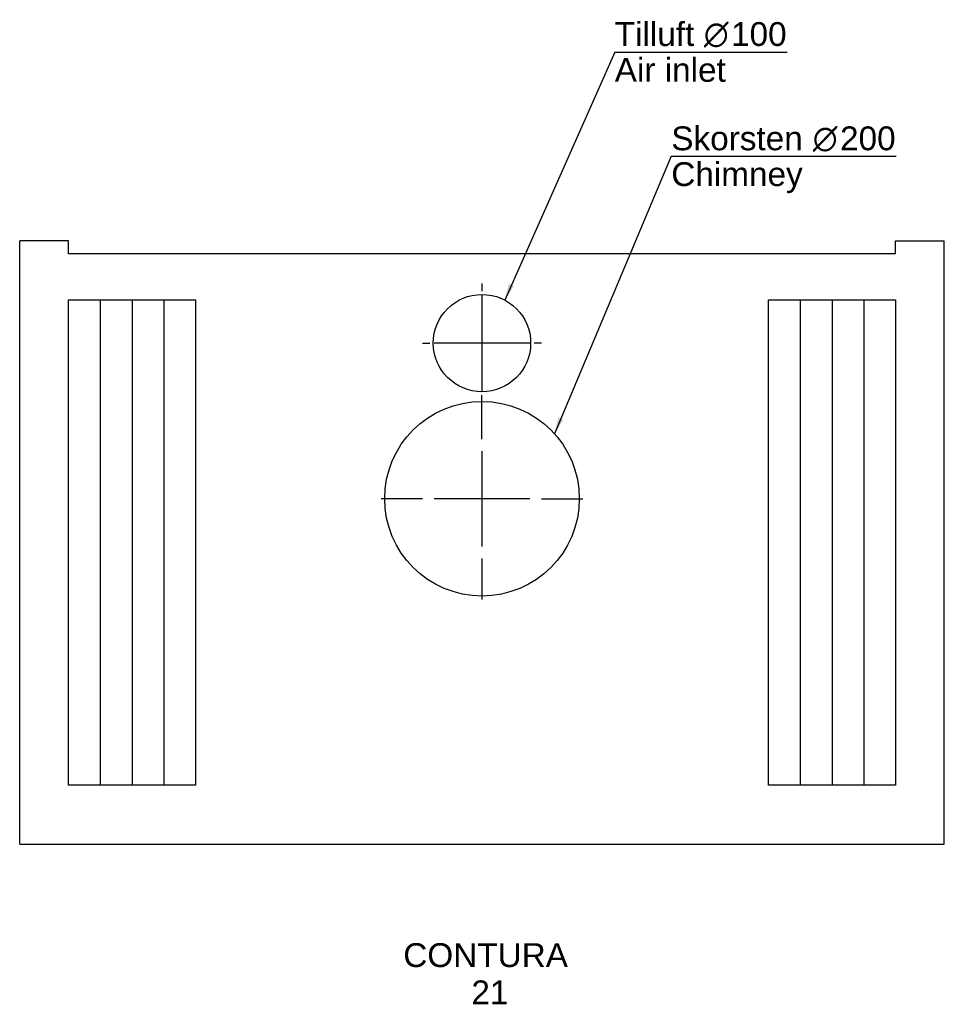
# Model space of a CAD drawing. Header units: millimetres. Extents: x 255 to 1205, y 556 to 1569.
import ezdxf
from ezdxf.enums import TextEntityAlignment as Align
from ezdxf.lldxf.tags import DXFTag

# ---------------------------------------------------------------- set-up
doc = ezdxf.new("R2010")
doc.units = ezdxf.units.MM
doc.layers.add('2', color=7, linetype='Continuous')
doc.layers.add('Default', color=7, linetype='Continuous')
doc.styles.add('SEACAD_arial_ttf', font='arial.ttf')
doc.styles.add('SEACAD_semeca1_ttf', font='semeca1.ttf')
tags = doc.linetypes.add('CENTER2', pattern=[28.575, 19.05, -3.175, 3.175, -3.175]).pattern_tags.tags
tags[10:11] = [DXFTag(74, 4), DXFTag(75, 0), DXFTag(340, '0'), DXFTag(46, 0.0), DXFTag(50, 0.0), DXFTag(44, 0.0), DXFTag(45, 0.0)]
tags[8:9] = [DXFTag(74, 4), DXFTag(75, 0), DXFTag(340, '0'), DXFTag(46, 0.0), DXFTag(50, 0.0), DXFTag(44, 0.0), DXFTag(45, 0.0)]
tags[6:7] = [DXFTag(74, 4), DXFTag(75, 0), DXFTag(340, '0'), DXFTag(46, 0.0), DXFTag(50, 0.0), DXFTag(44, 0.0), DXFTag(45, 0.0)]
tags[4:5] = [DXFTag(74, 4), DXFTag(75, 0), DXFTag(340, '0'), DXFTag(46, 0.0), DXFTag(50, 0.0), DXFTag(44, 0.0), DXFTag(45, 0.0)]

# ---------------------------------------------------------------- blocks, each defined once
blk = doc.blocks.new('SEANNOT_GROUP')
at = {"layer": 'Default', "linetype": 'Continuous'}
blk.add_hatch(color=1, dxfattribs=at).paths.add_polyline_path([(808.1, 1159.8), (804.1, 1142.9), (813.4, 1157.6)])
at = {"layer": 'Default', "color": 1, "linetype": 'Continuous'}
blk.add_line((924.1, 1428.3), (1155, 1428.3), dxfattribs=at)
blk.add_lwpolyline([(924.1, 1428.3), (804.1, 1142.9)], dxfattribs=at)
for s, style, p in [('Skorsten ', 'SEACAD_arial_ttf', (924.1, 1458.9)), ('O', 'SEACAD_semeca1_ttf', (1069.5, 1458.9)), ('200', 'SEACAD_arial_ttf', (1097.5, 1458.9)), ('Chimney', 'SEACAD_arial_ttf', (924.1, 1422.1))]:
    blk.add_text(s, height=24.5, dxfattribs=dict(at, style=style)).set_placement(p, align=Align.TOP_LEFT)
blk = doc.blocks.new('SEANNOT_GROUP1')
at = {"layer": 'Default', "linetype": 'Continuous'}
blk.add_hatch(color=1, dxfattribs=at).paths.add_polyline_path([(757.3, 1297.2), (753, 1280.4), (762.5, 1294.9)])
at = {"layer": 'Default', "color": 1, "linetype": 'Continuous'}
blk.add_line((866, 1535.4), (1043.1, 1535.4), dxfattribs=at)
blk.add_lwpolyline([(866, 1535.4), (753, 1280.4)], dxfattribs=at)
for s, style, p in [('Tilluft ', 'SEACAD_arial_ttf', (866, 1566.1)), ('O', 'SEACAD_semeca1_ttf', (957.6, 1566.1)), ('100', 'SEACAD_arial_ttf', (985.5, 1566.1)), ('Air inlet', 'SEACAD_arial_ttf', (866, 1529.3))]:
    blk.add_text(s, height=24.5, dxfattribs=dict(at, style=style)).set_placement(p, align=Align.TOP_LEFT)
blk = doc.blocks.new('SEANNOT_GROUP2')
at = {"layer": 'Default', "color": 136, "linetype": 'CENTER2'}
for p, q in [((729.6, 1137.4), (729.6, 1179.7)), ((729.6, 1125.2), (729.6, 1027.2)), ((668.4, 1076.2), (626.1, 1076.2)), ((778.6, 1076.2), (680.6, 1076.2)), ((790.9, 1076.2), (833.1, 1076.2)), ((729.6, 1014.9), (729.6, 972.7))]:
    blk.add_line(p, q, dxfattribs=at)
blk = doc.blocks.new('SEANNOT_GROUP3')
at = {"layer": 'Default', "color": 136, "linetype": 'CENTER2'}
for p, q in [((729.6, 1297.4), (729.6, 1289.7)), ((729.6, 1285.2), (729.6, 1187.2)), ((668.4, 1236.2), (676.1, 1236.2)), ((778.6, 1236.2), (680.6, 1236.2)), ((790.9, 1236.2), (783.1, 1236.2)), ((729.6, 1174.9), (729.6, 1182.7))]:
    blk.add_line(p, q, dxfattribs=at)
blk = doc.blocks.new('SE1')
at = {"layer": '2', "color": 7, "linetype": 'Continuous'}
for p, q in [((304.6, 1280.7), (435.3, 1280.7)), ((304.6, 781.7), (304.6, 1280.7)), ((435.3, 1280.7), (435.3, 781.7)), ((435.3, 781.7), (304.6, 781.7))]:
    blk.add_line(p, q, dxfattribs=at)
blk = doc.blocks.new('SE2')
at = {"layer": '2', "color": 7, "linetype": 'Continuous'}
for p, q in [((1023.9, 1280.7), (1154.6, 1280.7)), ((1023.9, 781.7), (1023.9, 1280.7)), ((1154.6, 1280.7), (1154.6, 781.7)), ((1154.6, 781.7), (1023.9, 781.7))]:
    blk.add_line(p, q, dxfattribs=at)

msp = doc.modelspace()

# ---------------------------------------------------------------- linework, layer by layer
at = {"layer": '2', "color": 7, "linetype": 'Continuous'}
for p, q in [((254.6, 721.2), (254.6, 1341.2)), ((304.6, 1327.8), (304.6, 1341.2)), ((1154.6, 1327.8), (1154.6, 1341.2)), ((1204.6, 721.2), (1204.6, 1341.2)), ((1154.6, 1327.8), (304.6, 1327.8)), ((337.3, 1280.7), (337.3, 781.7)), ((370, 1280.7), (370, 781.7)), ((402.6, 1280.7), (402.6, 781.7)), ((1056.6, 1280.7), (1056.6, 781.7)), ((1089.3, 1280.7), (1089.3, 781.7)), ((1121.9, 1280.7), (1121.9, 781.7)), ((254.6, 721.2), (1204.6, 721.2))]:
    msp.add_line(p, q, dxfattribs=at)
at = {"layer": '2', "color": 4, "linetype": 'Continuous'}
msp.add_circle((729.6, 1236.2), 50, dxfattribs=at)
at = {"layer": '2', "color": 7, "linetype": 'Continuous'}
msp.add_circle((729.6, 1076.2), 100, dxfattribs=at)
at = {"layer": 'Default', "color": 7, "linetype": 'Continuous'}
for p, q in [((304.6, 1341.2), (254.6, 1341.2)), ((1154.6, 1341.2), (1204.6, 1341.2))]:
    msp.add_line(p, q, dxfattribs=at)

# ---------------------------------------------------------------- block references
at = {"layer": '2'}
for name in ['SE1', 'SE2']:
    msp.add_blockref(name, (0, 0), dxfattribs=at)
at = {"layer": 'Default'}
for name in ['SEANNOT_GROUP1', 'SEANNOT_GROUP', 'SEANNOT_GROUP3', 'SEANNOT_GROUP2']:
    msp.add_blockref(name, (0, 0), dxfattribs=at)

# ---------------------------------------------------------------- texts
at = {"layer": 'Default', "color": 4, "linetype": 'Continuous', "style": 'SEACAD_arial_ttf'}
for s, p in [('CONTURA ', (648.7, 619.3)), (' 21', (709.2, 581))]:
    msp.add_text(s, height=24.5, dxfattribs=at).set_placement(p, align=Align.TOP_LEFT)

doc.saveas('drawing.dxf')
